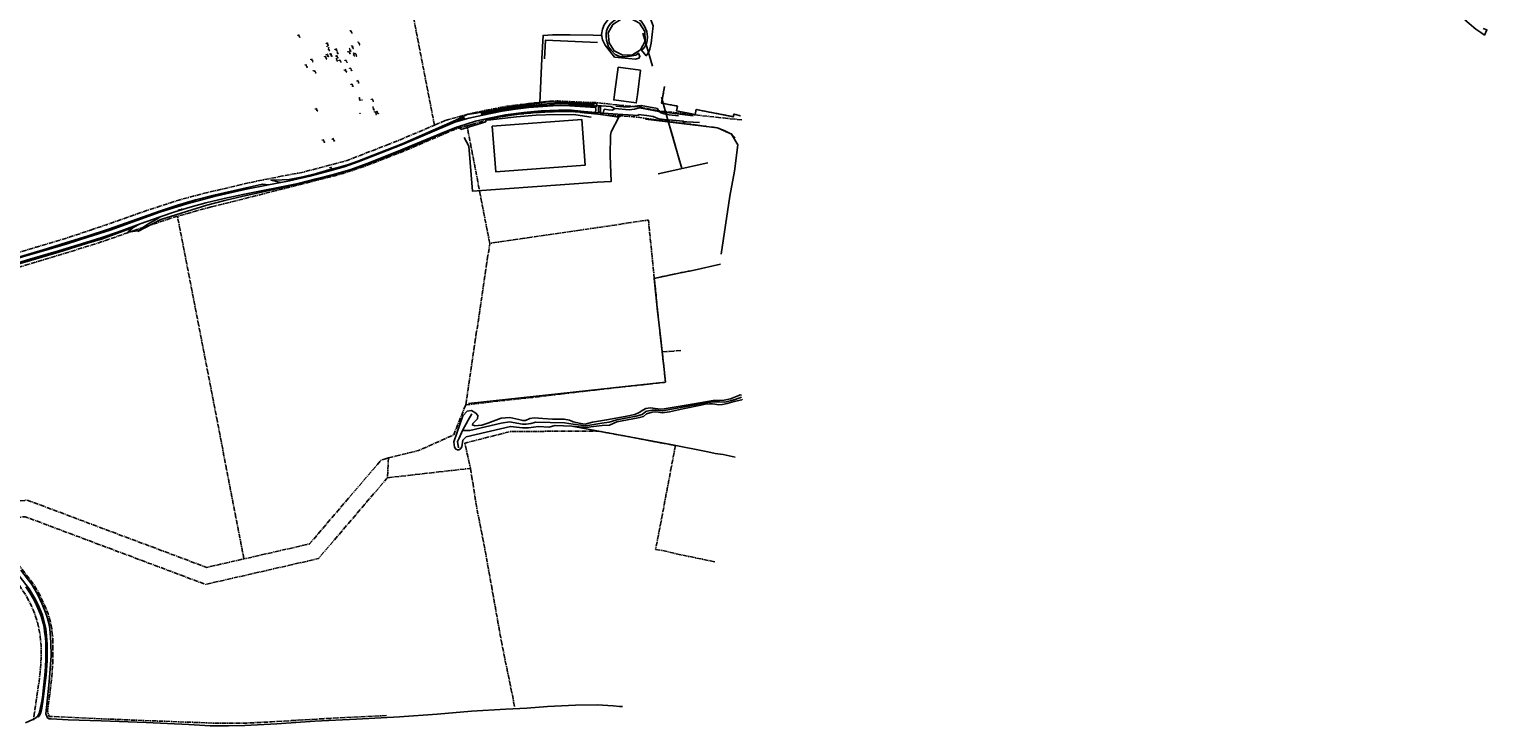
# Model space of a CAD drawing. Header units: metres. Extents: x 189938 to 192675, y 307646 to 311153.
# Tile 85 of 100: x 191781 to 192675, y 308696 to 309123. Entities that reach past the tile are written whole.
import ezdxf

# ---------------------------------------------------------------- set-up
doc = ezdxf.new("R2010")
doc.units = ezdxf.units.M
doc.linetypes.add('1-200 CENTER', pattern=[4.28625, 2.8575, -0.47625, 0.47625, -0.47625])
doc.layers.add('PH-BEST-HOOGTE', color=20, linetype='Continuous', lineweight=9)
for name, color, linetype in [('PH-BEST-KADASTRALE-GRENS', 240, '1-200 CENTER'), ('PH-BEST-KANTVERHARDING', 252, 'Continuous'), ('PH-BEST-STAATNAAM', 7, 'Continuous'), ('PH-NIEUW-HOOGTES', 150, 'Continuous'), ('PH-OPBREEK-HALFVERHARDING', 252, 'Continuous'), ('PH-VIEWPORT', 2, 'Continuous')]:
    doc.layers.add(name, color=color, linetype=linetype)
doc.styles.add('ROMANS', font='romans.shx')

# ---------------------------------------------------------------- blocks, each defined once
blk = doc.blocks.new('Hoogtepunt')
h = blk.add_hatch(color=256)
edge = h.paths.add_edge_path()
edge.add_arc((0, 0), 0.128, 0, 360)
blk.add_circle((0, 0), 0.128)

msp = doc.modelspace()

# ---------------------------------------------------------------- linework, layer by layer
at = {"layer": 'PH-BEST-KADASTRALE-GRENS'}
for p, q in [((192029.41, 309064.419), (192006.538, 309182.409)), ((192029.41, 309064.419), (192036.046, 309067.259)), ((192049.387, 309064.082), (192052.269, 309064.868)), ((192061.809, 309000), (192049.387, 309064.082)), ((191873.364, 309000), (191871.722, 309008.471)), ((191912.481, 308798.206), (191873.364, 309000)), ((192063.392, 308991.836), (192061.809, 309000)), ((192118.836, 309000), (192063.392, 308991.836)), ((192164.393, 308970.394), (192161.38, 309000)), ((192048.6, 308892.7), (192063.392, 308991.836)), ((192164.393, 308970.394), (192165.485, 308959.664)), ((192165.485, 308959.664), (192165.611, 308958.429)), ((192169.224, 308925.234), (192180.615, 308926.133)), ((192177.376, 308867.716), (192165.229, 308804.056)), ((192001.209, 308860.181), (192000, 308859.809)), ((192001.209, 308860.181), (192000.575, 308848.001)), ((192000.575, 308848.001), (192032.19, 308851.58)), ((192032.19, 308851.58), (192051.551, 308853.771)), ((192000, 308847.328), (192000.575, 308848.001))]:
    msp.add_line(p, q, dxfattribs=at)
at = {"layer": 'PH-BEST-KADASTRALE-GRENS', "flags": 128}
for points in [[(192170.717, 309088.192), (192168.857, 309077.903), (192178.602, 309076.132), (192178.056, 309073.122), (192189.425, 309070.856), (192190.048, 309073.989), (192212.892, 309069.586), (192213.298, 309071.192), (192217.39, 309070.161)], [(192036.046, 309067.259), (192049.877, 309071.145), (192058.619, 309073.089), (192073.775, 309075.997), (192087.225, 309077.65), (192100.167, 309079.119)], [(192100.167, 309079.119), (192105.255, 309079.278), (192128.691, 309078.218), (192155.456, 309075.446), (192167.325, 309073.21), (192198.582, 309069.695), (192209.486, 309068.503), (192218.51, 309067.626)], [(192052.269, 309064.868), (192064.731, 309068.577), (192078.347, 309070.839), (192088.121, 309071.827), (192099.359, 309072.603), (192113.443, 309072.863), (192132.91, 309070.799), (192151.44, 309069.59), (192203.056, 309062.79), (192211.875, 309058.894), (192214.019, 309056.72)], [(192000, 309052.132), (192007.777, 309055.16), (192029.41, 309064.419)], [(192000, 309044.346), (192010.735, 309048.518), (192013.481, 309049.692), (192040.928, 309061.416), (192044.243, 309062.641), (192049.24, 309064.042), (192049.387, 309064.082)], [(191818.195, 309000), (191828.052, 309003.334), (191854.079, 309012.421), (191872.588, 309018.449), (191888.377, 309022.637), (191916.472, 309029.257), (191940.173, 309033.982), (191948.011, 309035.34), (191958.781, 309038.195), (191975.781, 309042.702), (192000, 309052.132)], [(191892.445, 309014.181), (191945.919, 309027.688), (191968.265, 309033.39), (191973.425, 309034.837), (191978.416, 309036.37), (191988.434, 309039.852), (192000, 309044.346)], [(191892.445, 309014.181), (191887.093, 309012.845), (191871.722, 309008.471)], [(191871.722, 309008.471), (191868.497, 309007.553), (191845.73, 309000)], [(192161.38, 309000), (192160.752, 309006.172), (192118.836, 309000)], [(191718.985, 308968.904), (191728.321, 308971.533), (191752.682, 308979.992), (191763.009, 308982.81), (191784.851, 308989.564), (191805.139, 308995.584), (191818.195, 309000)], [(191845.73, 309000), (191844.47, 308999.582), (191828.683, 308994.035), (191822.135, 308991.734), (191809.503, 308987.889), (191771.516, 308976.327), (191739.115, 308966.01), (191729.235, 308962.385), (191723.678, 308959.464)], [(192188.852, 308975.451), (192180.469, 308973.795), (192164.393, 308970.394)], [(192165.611, 308958.429), (192166.453, 308950.155), (192168.311, 308933.092), (192169.224, 308925.234)], [(192169.224, 308925.234), (192170.455, 308914.508), (192171.21, 308906.601)], [(192048.6, 308892.7), (192067.59, 308894.939), (192078.829, 308896.16), (192093.31, 308897.71), (192108.39, 308899.609), (192123.04, 308901.28), (192146.91, 308904), (192157.411, 308905.109), (192171.21, 308906.601)], [(192048.6, 308892.7), (192041.795, 308875.647), (192041.263, 308874.314)], [(192177.376, 308867.716), (192176.885, 308867.81), (192175.903, 308867.998), (192172.956, 308868.562), (192170.991, 308868.938), (192170.067, 308869.115), (192152.361, 308872.506), (192129.907, 308876.659), (192076.219, 308876.394), (192048.07, 308869.31), (192049.691, 308862.073), (192049.938, 308860.972), (192051.551, 308853.771)], [(192001.209, 308860.181), (192019.677, 308864.676), (192041.263, 308874.314)], [(192000, 308859.809), (191996.622, 308858.768), (191952.707, 308807.38), (191912.481, 308798.206)], [(192051.551, 308853.771), (192052.646, 308846.888), (192055.54, 308828.7), (192057.943, 308816.551), (192060.461, 308803.819), (192063.54, 308786.579), (192071.161, 308744.09), (192077.72, 308712.421), (192078.554, 308707.584)], [(191755.705, 308822.031), (191778.088, 308824.119), (191888.889, 308782.569), (191958.156, 308798.366), (192000, 308847.328)], [(191753.771, 308831.889), (191779.452, 308834.289), (191843.968, 308810.095), (191865.936, 308801.857), (191889.592, 308792.986), (191912.481, 308798.206)], [(191748.212, 308821.112), (191749.718, 308816.402), (191752.366, 308811.433), (191756.582, 308805.109), (191762.037, 308797.577), (191770.19, 308787.547), (191774.626, 308781.912), (191778.431, 308776.084), (191781.218, 308771.069), (191783.95, 308764.878), (191786.048, 308758.354), (191787.358, 308751.68), (191787.928, 308744.769), (191787.935, 308737.027), (191787.47, 308729.677), (191786.691, 308722.763), (191784.207, 308705.428), (191783.326, 308699.275)], [(192000, 308702.161), (191997.2, 308701.947), (191959.997, 308700.055), (191929.473, 308698.201), (191911.321, 308697.319), (191897.011, 308697.319), (191842.231, 308699.339), (191792.847, 308701.551), (191791.91, 308704.714), (191793.326, 308715.386), (191794.596, 308726.186), (191795.238, 308736.449), (191795.234, 308749.252), (191794.181, 308757.413), (191792.328, 308764.428), (191790.092, 308769.822), (191786.856, 308776.811), (191782.786, 308783.507), (191776.372, 308791.716), (191770.453, 308799.146), (191763.071, 308809.214), (191759.216, 308814.809), (191757.794, 308817.204), (191756.975, 308818.584), (191755.705, 308822.031)], [(192165.229, 308804.056), (192167.891, 308803.66), (192181.799, 308800.49), (192192.891, 308798.2), (192201.717, 308796.374)]]:
    msp.add_lwpolyline(points, dxfattribs=at)
at = {"layer": 'PH-BEST-KANTVERHARDING', "color": 8}
for p, q in [((192094.213, 309078.004), (192095.333, 309105.4)), ((192142.111, 309099.956), (192140.13, 309084.846)), ((192155.967, 309098.115), (192142.111, 309099.956)), ((192153.985, 309083.028), (192155.967, 309098.115)), ((192087.465, 309075.161), (192098.783, 309076.081)), ((192112.518, 309076.259), (192128.285, 309075.282)), ((192140.162, 309074.679), (192149.011, 309073.878)), ((192155.382, 309074.951), (192156.242, 309076.385)), ((192155.382, 309074.951), (192167.256, 309072.714)), ((192156.242, 309076.385), (192166.395, 309074.638)), ((192167.256, 309072.714), (192166.395, 309074.638)), ((192045.892, 309068.044), (192043.852, 309067.243)), ((192043.863, 309067.516), (192045.849, 309068.376)), ((192046.1, 309067.797), (192043.998, 309067.064)), ((192045.56, 309061.751), (192060.91, 309066.434)), ((192045.849, 309068.376), (192047.648, 309069.147)), ((192047.648, 309069.147), (192047.727, 309068.839)), ((192047.727, 309068.839), (192047.854, 309068.34)), ((192059.123, 309070.64), (192071.05, 309072.994)), ((192060.917, 309067.67), (192060.91, 309066.434)), ((192060.92, 309068.292), (192060.917, 309067.67)), ((192062.142, 309068.015), (192060.917, 309067.67)), ((192060.92, 309068.292), (192062.07, 309068.571)), ((192132.91, 309070.799), (192121.249, 309072.208)), ((192128.291, 309072.213), (192121.28, 309072.869)), ((192131.319, 309071.967), (192128.291, 309072.213)), ((192133.069, 309071.825), (192131.319, 309071.967)), ((192132.91, 309070.799), (192131.319, 309071.967)), ((192132.91, 309070.799), (192142.631, 309069.319)), ((192145.041, 309071.045), (192133.069, 309071.825)), ((192142.631, 309069.319), (192145.041, 309071.045)), ((192154.758, 309070.412), (192145.041, 309071.045)), ((192167.256, 309072.714), (192188.324, 309070.028)), ((192040.743, 309061.881), (192044.07, 309063.11)), ((192044.415, 309063.624), (192045.56, 309061.751)), ((191927.634, 309027.785), (191935.156, 309029.316)), ((191935.156, 309029.316), (191940.531, 309030.327)), ((191945.729, 309028.657), (191911.769, 309021.8)), ((191870.058, 309011.123), (191861.072, 309008.184)), ((191844.439, 309001.595), (191848.839, 309003.764)), ((191861.072, 309008.184), (191848.839, 309003.764)), ((191841.221, 308998.79), (191844.439, 309001.595)), ((191847.25, 308999.48), (191841.221, 308998.79)), ((192171.209, 308906.597), (192050.279, 308893.579))]:
    msp.add_line(p, q, dxfattribs=at)
for points in [[(192132.05, 309119.971), (192132.539, 309123.229), (192133.711, 309126.039), (192136.43, 309129.8), (192139.28, 309133.22), (192142.05, 309136.089), (192145.7, 309138.241), (192149.05, 309138.69), (192154.041, 309138.09), (192156.541, 309136.7), (192157.764, 309135.42)], [(192157.764, 309135.42), (192159.629, 309133.47), (192162.081, 309129.651), (192163.66, 309125.34), (192162.539, 309114.77), (192161.7, 309111.14), (192160.931, 309109.01), (192159.441, 309107.001), (192156.601, 309110.48), (192157.539, 309111.16), (192158.479, 309112.43), (192159.521, 309114.609), (192160, 309116.43), (192160.27, 309118.679), (192159.75, 309121.93), (192158.39, 309125.211), (192156.42, 309128.32), (192153.45, 309130.55), (192151.63, 309131.33), (192148.46, 309131.819), (192145.2, 309131.449), (192141.449, 309129.911), (192137.481, 309126.71), (192135.931, 309124.241)], [(192158.489, 309121.953), (192155.247, 309126.98), (192150.058, 309129.786), (192144.011, 309129.477), (192138.932, 309126.276), (192136.113, 309121.061), (192136.593, 309115.002), (192139.689, 309109.947), (192145.102, 309107.261), (192150.911, 309107.489), (192156.003, 309110.704), (192158.743, 309115.985), (192158.489, 309121.953)], [(192095.333, 309105.4), (192096.093, 309119.475), (192101.844, 309119.762), (192112.723, 309119.791), (192126.96, 309119.633), (192131.286, 309119.464), (192132.05, 309119.971)], [(192136.37, 309112.379), (192136.69, 309112.1), (192137.09, 309111.39), (192137.821, 309110.47), (192140.35, 309107.78), (192142.52, 309106.771), (192143.949, 309106.341), (192145.861, 309106.32), (192149.66, 309106.76), (192153.11, 309107.32), (192154.721, 309108.56), (192155.579, 309106.479), (192154.93, 309105.511), (192152.949, 309104.95), (192140.01, 309106.141), (192134.2, 309113.4), (192132.65, 309116.77), (192132.05, 309119.971)], [(192135.931, 309124.241), (192135.15, 309122.381), (192134.851, 309120.461), (192134.86, 309118.67), (192134.991, 309116.499), (192136.37, 309112.379)], [(192097.091, 309105.109), (192097.6, 309116.557), (192129.427, 309115.23)], [(192140.13, 309084.846), (192139.48, 309079.889), (192153.334, 309078.072), (192153.985, 309083.028)], [(192170.717, 309088.192), (192168.857, 309077.903), (192178.602, 309076.132), (192178.056, 309073.122), (192189.425, 309070.856), (192190.048, 309073.989), (192212.892, 309069.586), (192213.298, 309071.192), (192217.39, 309070.161)], [(192042.612, 309067.37), (192049.49, 309070.921), (192054.979, 309071.82), (192067.86, 309074.271), (192076.049, 309075.839), (192086.751, 309077.29), (192095.89, 309078.451)], [(192058.524, 309071.989), (192059.92, 309072.39), (192070.379, 309074.694), (192079.218, 309075.85), (192089.435, 309077.248), (192094.213, 309078.004)], [(192127.598, 309076.982), (192107.925, 309077.887), (192098.427, 309077.51), (192083.051, 309075.701), (192071.217, 309074.043), (192059.772, 309071.802), (192058.736, 309071.524)], [(192094.213, 309078.004), (192097.584, 309078.538), (192105.261, 309078.778), (192128.651, 309077.72), (192129.039, 309077.345), (192128.683, 309076.355), (192127.643, 309076.156), (192117.093, 309076.595), (192113.376, 309076.665), (192107.105, 309076.892), (192100.133, 309076.702), (192092.399, 309076.248), (192080.754, 309074.789), (192071.078, 309073.301), (192061.224, 309071.462), (192058.745, 309070.939)], [(192071.05, 309072.994), (192079.232, 309074.271), (192087.465, 309075.161)], [(192105.671, 309073.653), (192094.953, 309073.173), (192084.267, 309072.21)], [(192098.783, 309076.081), (192105.648, 309076.398), (192112.518, 309076.259)], [(192121.28, 309072.869), (192113.489, 309073.523), (192105.671, 309073.653)], [(192140.162, 309074.679), (192137.675, 309075.839), (192129.126, 309076.402), (192128.285, 309075.282)], [(192128.285, 309075.282), (192128.552, 309073.956), (192128.291, 309072.213)], [(192131.454, 309072.453), (192131.378, 309075.669), (192130.139, 309075.639), (192130.217, 309072.424), (192131.454, 309072.453)], [(192133.069, 309071.825), (192133.67, 309074.209), (192136.363, 309073.866), (192138.832, 309073.537), (192140.162, 309074.679)], [(192140.835, 309075.976), (192145.584, 309075.658), (192149.576, 309075.737), (192154.007, 309076.181), (192155.771, 309076.545)], [(192149.011, 309073.878), (192152.245, 309074.124), (192155.382, 309074.951)], [(191982.393, 309042.29), (192009.664, 309053.004), (192042.612, 309067.37)], [(191982.696, 309041.873), (192009.835, 309052.446), (192042.023, 309066.222)], [(192042.023, 309066.222), (192050.498, 309068.723), (192059.123, 309070.64)], [(192043.863, 309067.516), (192043.697, 309067.22), (192043.998, 309067.064)], [(192044.415, 309063.624), (192054.653, 309066.77), (192060.92, 309068.292)], [(192045.892, 309068.044), (192047.587, 309068.798), (192047.727, 309068.839)], [(192047.854, 309068.34), (192047.3, 309068.175), (192046.1, 309067.797)], [(192142.631, 309069.319), (192138.006, 309060.288), (192137.404, 309058.355), (192137.268, 309045.56), (192137.963, 309029.869), (192129.416, 309029.491), (192052.718, 309023.919), (192050.546, 309051.421), (192047.76, 309056.818)], [(192058.524, 309071.989), (192058.201, 309071.622), (192058.302, 309071.144), (192058.745, 309070.939)], [(192084.267, 309072.21), (192073.121, 309070.68), (192062.07, 309068.571)], [(192084.391, 309071.479), (192073.208, 309070.12), (192062.142, 309068.015)], [(192062.292, 309067.572), (192079.779, 309069.544), (192091.849, 309070.522), (192103.572, 309070.998), (192116.145, 309070.678), (192125.639, 309069.384)], [(192064.943, 309063.872), (192119.809, 309067.897), (192121.98, 309039.913), (192067.093, 309035.816), (192064.943, 309063.872)], [(192105.609, 309072.858), (192094.988, 309072.35), (192084.391, 309071.479)], [(192121.249, 309072.208), (192113.443, 309072.863), (192105.609, 309072.858)], [(192192.156, 309066.102), (192184.387, 309066.367), (192182.112, 309066.409), (192182.176, 309066.946), (192175.47, 309067.471), (192170.402, 309067.791), (192167.149, 309068.264), (192165.12, 309069.022), (192163.674, 309069.659), (192159.69, 309070.429), (192154.791, 309070.856), (192154.758, 309070.412)], [(192159.052, 309068.129), (192199.642, 309063.234), (192203.056, 309062.79), (192207.301, 309061.21), (192211.875, 309058.894), (192215.621, 309052.257), (192213.561, 309036.237), (192210.712, 309020.779), (192205.525, 308985.216)], [(192167.256, 309072.714), (192168.549, 309071.979), (192170.383, 309071.257), (192173.59, 309070.675), (192179.275, 309070.067)], [(191988.057, 309040.779), (192009.663, 309049.43), (192033.356, 309059.224), (192042.909, 309063.161), (192044.415, 309063.624)], [(191988.246, 309040.316), (192010.532, 309048.976), (192040.743, 309061.881)], [(191965.167, 309037.245), (191971.016, 309038.545), (191976.767, 309040.229), (191982.393, 309042.29)], [(191965.266, 309036.307), (191974.032, 309038.93), (191982.696, 309041.873)], [(191988.057, 309040.779), (191978.116, 309037.228), (191967.982, 309034.272)], [(191988.246, 309040.316), (191978.271, 309036.849), (191968.138, 309033.873)], [(191940.269, 309031.038), (191936.007, 309030.813), (191929.037, 309030.699), (191935.156, 309029.316)], [(191940.269, 309031.038), (191948.672, 309032.674), (191956.979, 309034.745), (191965.167, 309037.245)], [(191940.531, 309030.327), (191952.947, 309033.116), (191965.266, 309036.307)], [(191967.982, 309034.272), (191956.877, 309031.38), (191945.729, 309028.657)], [(191968.138, 309033.873), (191956.991, 309030.975), (191945.818, 309028.178)], [(191945.818, 309028.178), (191912.001, 309020.924), (191900.843, 309018.22), (191889.771, 309015.352), (191861.552, 309006.587), (191847.441, 308999.11)], [(191860.683, 309011.717), (191871.688, 309015.307), (191882.81, 309018.517), (191894.035, 309021.344)], [(191860.876, 309010.952), (191877.43, 309016.189), (191894.198, 309020.696)], [(191911.769, 309021.8), (191900.429, 309019.36), (191889.133, 309016.72)], [(191894.035, 309021.344), (191923.839, 309028.202), (191927.634, 309027.785)], [(191894.198, 309020.696), (191912.97, 309024.877), (191927.634, 309027.785)], [(191712.955, 308981.085), (191713.968, 308975.482), (191714.716, 308971.724), (191716.543, 308968.746), (191718.804, 308966.883), (191729.439, 308969.335), (191742.22, 308973.605), (191757.717, 308978.552), (191764.469, 308980.57), (191789.18, 308987.916), (191803.664, 308992.448), (191816.293, 308996.298), (191830.004, 309000.782), (191860.683, 309011.717)], [(191860.876, 309010.952), (191830.302, 309000), (191816.589, 308995.57), (191804.024, 308991.524), (191789.486, 308987.261), (191776.575, 308983.575), (191764.687, 308979.97), (191742.621, 308972.926), (191729.672, 308968.509), (191720.54, 308965.842), (191718.146, 308966.111)], [(191889.133, 309016.72), (191879.545, 309014.095), (191870.058, 309011.123)], [(191848.839, 309003.764), (191834.834, 308998.703), (191825.256, 308995.444), (191815.469, 308992.456), (191798.661, 308987.185), (191781.081, 308982.141), (191764.829, 308977.22), (191751.714, 308973.065), (191725.346, 308964.081)], [(191861.072, 309008.184), (191858.921, 309006.709), (191854.15, 309004.09), (191847.25, 308999.48)], [(191723.677, 308958.236), (191723.38, 308961.395), (191725.996, 308963.007), (191752.018, 308972.491), (191765.023, 308976.643), (191781.414, 308981.265), (191798.931, 308986.39), (191815.739, 308991.676), (191825.612, 308994.64), (191834.548, 308997.976), (191844.439, 309001.595)], [(192171.209, 308906.597), (192170.455, 308914.508), (192169.224, 308925.234), (192168.311, 308933.092), (192166.453, 308950.155), (192164.393, 308970.394), (192180.469, 308973.795), (192188.931, 308975.466), (192204.954, 308979.105)], [(192218.019, 308897.541), (192213.963, 308896.062), (192211.768, 308895.346), (192207.664, 308894.344), (192200.124, 308894.535), (192198.836, 308894.344), (192195.782, 308893.962), (192185.188, 308891.862), (192169.497, 308888.99), (192165.463, 308889.408), (192163.098, 308889.547), (192159.829, 308888.921), (192159.178, 308888.601), (192156.873, 308886.913), (192153.203, 308885.809), (192141.397, 308883.571), (192136.68, 308882.076), (192132.239, 308881.569), (192122.395, 308879.956), (192114.556, 308880.981), (192109.208, 308881.641), (192091.772, 308882.08), (192088.548, 308881.274), (192085.837, 308880.908), (192083.42, 308880.908), (192075.581, 308882.3), (192070.477, 308881.518), (192051.229, 308877.058), (192046.612, 308876.979)], [(192217.966, 308898.757), (192217.185, 308898.886), (192216.207, 308898.589), (192211.267, 308896.514), (192207.249, 308895.553), (192204.337, 308895.446), (192200.579, 308895.374), (192187.606, 308893.244), (192170.416, 308890.233), (192168.041, 308890.202), (192162.151, 308890.87), (192159.246, 308890.456), (192157.39, 308889.559), (192155.09, 308888.127), (192152.531, 308886.852), (192146.428, 308885.616), (192135.092, 308883.528), (192126.459, 308882.185), (192121.983, 308880.94), (192119.395, 308881.266), (192114.684, 308882.258), (192112.422, 308883.362), (192109.099, 308883.927), (192101.804, 308883.917), (192095.958, 308884.272), (192090.643, 308884.759), (192087.949, 308884.33), (192085.227, 308883.189), (192083.62, 308883.053), (192081.145, 308883.725), (192075.65, 308884.885), (192070.358, 308884.663), (192062.296, 308881.46), (192058.509, 308880.369), (192056.316, 308880.124), (192054.222, 308879.963), (192052.791, 308880.453), (192052.932, 308881.289), (192054.19, 308882.601), (192055.876, 308884.251), (192056.002, 308886.134), (192054.881, 308887.743), (192052.24, 308889.338), (192049.452, 308888.943)], [(192218.548, 308896.192), (192218.126, 308895.858), (192213.38, 308894.789), (192209.097, 308893.602), (192206.202, 308892.898), (192203.913, 308892.847), (192201.635, 308893.115), (192200.06, 308893.279), (192198.338, 308893.39), (192195.68, 308893.085), (192192.956, 308892.529), (192182.974, 308890.534), (192173.825, 308888.556), (192169.25, 308887.89), (192167.002, 308888.181), (192165.332, 308888.502), (192163.005, 308888.342), (192159.7, 308887.264), (192157.815, 308885.657), (192154.473, 308884.813), (192141.382, 308882.413), (192139.142, 308881.338), (192136.955, 308880.213), (192132.473, 308880.099), (192125.459, 308879.209), (192122.983, 308878.87), (192113.855, 308879.627)], [(192049.452, 308888.943), (192046.776, 308886.112), (192041.376, 308870.031), (192041.83, 308866.865), (192042.564, 308865.63), (192043.535, 308865.129), (192044.453, 308865.137)], [(192046.612, 308876.979), (192050.055, 308883.317), (192052.481, 308887.308)], [(192046.612, 308876.979), (192044.656, 308872.285), (192043.639, 308870.172), (192044.265, 308866.338)], [(192113.855, 308879.627), (192103.619, 308879.98), (192099.66, 308879.12), (192093.24, 308879.401), (192087.17, 308878.589), (192083.39, 308878.64), (192076.049, 308879.56), (192048.92, 308873.179)], [(192113.855, 308879.627), (192133.54, 308876.01), (192174.48, 308868.39), (192197.18, 308863.929), (192201.77, 308862.98), (192206.659, 308862.331), (192214.079, 308860.687)], [(192044.453, 308865.137), (192045.448, 308865.688), (192046.276, 308866.953), (192046.877, 308871.081), (192048.92, 308873.179)], [(191786.269, 308701.15), (191787.19, 308702.6), (191787.8, 308703.709), (191788.28, 308705.38), (191789.01, 308710.761), (191791.1, 308726.851), (191791.609, 308735.92), (191791.739, 308745.719), (191791.329, 308750.89), (191790.799, 308755.25), (191788.781, 308763.591), (191786.16, 308770.059), (191784.251, 308773.74), (191780.729, 308779.771), (191771.12, 308792.29)], [(192144.819, 308707.65), (192143.069, 308707.62), (192139.14, 308707.93), (192129.371, 308708.641), (192115.979, 308708.45), (192098.889, 308707.56), (192086.24, 308706.67), (192073.231, 308706.07), (192052.139, 308704.79), (192031.08, 308702.98), (192008.07, 308701.32), (191981.52, 308699.8), (191956.081, 308698.63), (191932.749, 308696.99), (191913.101, 308695.96), (191903, 308695.749), (191891.84, 308695.781), (191878.759, 308696.48), (191852.431, 308697.809), (191824.81, 308698.82), (191804.509, 308699.37), (191794.2, 308700.06), (191792.959, 308700.08), (191791.809, 308700.651), (191790.89, 308703.079), (191792.93, 308722.68), (191794.22, 308738.681), (191794, 308746.979), (191793.511, 308752.911), (191793.05, 308757.091), (191791.72, 308762.4), (191790.729, 308765.4), (191788.61, 308770.33), (191785.741, 308776.621), (191783.81, 308779.98), (191782.32, 308782.45), (191775.63, 308791.341)], [(191778.323, 308697.695), (191782.799, 308699.683), (191784.22, 308700.154), (191785.703, 308701.484), (191786.831, 308703.601), (191787.474, 308705.97), (191788.28, 308709.942), (191788.8, 308713.232), (191789.724, 308721.085), (191790.544, 308728.935), (191790.884, 308736.048), (191790.962, 308739.967), (191790.899, 308743.844), (191790.837, 308746.979), (191790.679, 308749.697), (191790.122, 308753.499), (191789.776, 308756.524), (191788.792, 308760.227), (191788.113, 308762.998), (191786.64, 308766.443), (191785.183, 308769.773), (191783.123, 308773.883), (191781.076, 308777.369), (191778.58, 308781.107)]]:
    msp.add_lwpolyline(points, dxfattribs=at)
at = {"layer": 'PH-OPBREEK-HALFVERHARDING'}
msp.add_lwpolyline([(192661.881, 309129.005), (192668.746, 309123.319), (192671.77, 309121.214), (192673.98, 309119.645), (192675.464, 309122.818), (192673.152, 309123.705)], dxfattribs=at)
at = {"layer": 'PH-VIEWPORT'}
for p, q in [((192157.452, 309120.866), (192163.288, 309100.558)), ((192168.738, 309081.594), (192171.748, 309071.119)), ((192172.965, 309066.883), (192170.243, 309076.357)), ((192174.183, 309062.647), (192171.748, 309071.119)), ((192175.325, 309058.672), (192172.965, 309066.883)), ((192174.183, 309062.647), (192176.467, 309054.697)), ((192180.166, 309041.827), (192175.325, 309058.672)), ((192176.467, 309054.697), (192181.341, 309037.74)), ((192197.319, 309041.261), (192166.739, 309034.523))]:
    msp.add_line(p, q, dxfattribs=at)

# ---------------------------------------------------------------- block references
at = {"layer": 'PH-BEST-HOOGTE', "rotation": 63.43911204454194}
for p in [(191945.562, 309119.535), (191977.806, 309122.311), (191963.013, 309114.607), (191963.502, 309112.848), (191964.464, 309111.942), (191968.465, 309110.897), (191976.399, 309109.426), (191978.026, 309109.665), (191978.507, 309112.969), (191982.51, 309115.33), (191950.084, 309101.255), (191953.597, 309104.72), (191961.982, 309106.417), (191963.154, 309107.69), (191965.223, 309108.066), (191968.914, 309106.92), (191969.449, 309105.36), (191970.857, 309104.237), (191974.469, 309104.126), (191979.93, 309108.699), (191980.49, 309108.317), (191955.146, 309097.765), (191974.181, 309098.281), (191977.339, 309099.206), (191981.86, 309091.527), (191978.243, 309089.532), (191956.395, 309074.336), (191984.962, 309079.909), (191990.719, 309080.26), (191992.376, 309073.699), (191983.741, 309071.63), (191992.712, 309072.561), (191993.767, 309072.772), (191966.658, 309055.956), (191960.679, 309055.228), (191965.273, 309038.385)]:
    msp.add_blockref('Hoogtepunt', p, dxfattribs=at)

# ---------------------------------------------------------------- texts
at = {"layer": 'PH-BEST-STAATNAAM', "style": 'ROMANS'}
msp.add_text('DORPHOF', height=0.4, rotation=17.220699, dxfattribs=at).set_placement((191872.245, 309011.93))
at = {"layer": 'PH-NIEUW-HOOGTES', "style": 'ROMANS'}
for s, p in [('146.21', (191945.894, 309119.759)), ('145.04', (191977.927, 309122.308)), ('145.26', (191963.345, 309114.831)), ('145.07', (191964.047, 309111.597)), ('BOB 145.05', (191968.812, 309111.086)), ('147.17', (191976.731, 309109.65)), ('146.25', (191976.921, 309111.724)), ('145.00', (191978.753, 309112.99)), ('145.10', (191982.631, 309115.327)), ('146.25', (191950.416, 309101.479)), ('145.10', (191953.929, 309104.944)), ('145.06', (191962.314, 309106.641)), ('145.55', (191963.486, 309107.914)), ('145.08', (191965.555, 309108.29)), ('145.47', (191968.962, 309105.146)), ('145.15', (191969.246, 309107.144)), ('145.21', (191971.189, 309104.461)), ('147.17', (191974.801, 309104.35)), ('145.44', (191979.426, 309108.312)), ('145.18', (191980.736, 309108.338)), ('145.12', (191955.647, 309097.989)), ('145.26', (191974.513, 309098.505)), ('147.13', (191977.671, 309099.43)), ('147.15', (191982.192, 309091.751)), ('145.13', (191978.575, 309089.756)), ('146.97', (191956.727, 309074.56)), ('146.63', (191982.984, 309081.285)), ('146.44', (191991.051, 309080.484)), ('146.45', (191991.336, 309075.714)), ('146.70', (191992.91, 309072.602)), ('146.37', (191994.024, 309072.84)), ('148.68', (191961.011, 309055.452)), ('148.19', (191966.99, 309056.18)), ('150.33', (191965.605, 309038.609))]:
    msp.add_text(s, height=0.4, rotation=292.227, dxfattribs=at).set_placement(p)

doc.saveas('drawing.dxf')
